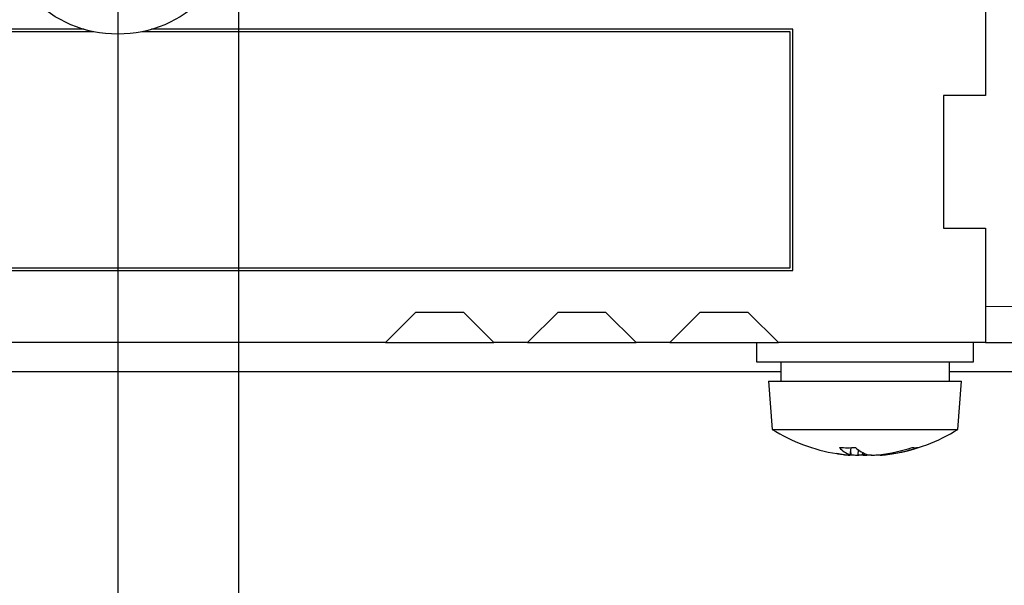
# Paper-space layout 'Blatt3' of a CAD drawing. Header units: millimetres. Extents: x 5 to 418, y 2 to 292.
# Tile 5 of 39: x 226 to 253, y 100 to 116. Entities that reach past the tile are written whole.
import ezdxf

# ---------------------------------------------------------------- set-up
doc = ezdxf.new("R2010")
doc.units = ezdxf.units.MM
doc.layers.add('SLD-0', color=7, linetype='Continuous')
doc.styles.add('SLDTEXTSTYLE1', font='TXT', dxfattribs={"width": 0.605})
doc.styles.add('SLDTEXTSTYLE3', font='TXT', dxfattribs={"width": 0.57})
doc.dimstyles.new('SLDDIMSTYLE2', dxfattribs={"dimtxt": 3.5, "dimasz": 3.302, "dimexe": 0, "dimexo": 0.0625, "dimgap": 0.875, "dimtad": 1, "dimlfac": 1.5, "dimrnd": 1e-09, "dimzin": 12, "dimdsep": 46, "dimtxsty": 'SLDTEXTSTYLE1', "dimsah": 1, "dimcen": 0.09, "dimadec": 0, "dimazin": 3, "dimtfac": 1, "dimtmove": 0, "dimatfit": 0, "dimfxl": 1, "dimfrac": 2, "dimtolj": 1, "dimtzin": 12, "dimarcsym": 0})
doc.dimstyles.new('SLDDIMSTYLE5', dxfattribs={"dimtxt": 3.5, "dimasz": 3.302, "dimexe": 0, "dimexo": 0.0625, "dimgap": 0.875, "dimtad": 1, "dimlfac": 1.5, "dimrnd": 1e-09, "dimzin": 12, "dimdsep": 46, "dimtxsty": 'SLDTEXTSTYLE1', "dimsah": 1, "dimcen": 0.09, "dimadec": 0, "dimazin": 3, "dimtfac": 1, "dimtofl": 0, "dimtmove": 0, "dimatfit": 3, "dimfxl": 1, "dimfrac": 2, "dimtolj": 1, "dimtzin": 12, "dimarcsym": 0})

# ---------------------------------------------------------------- blocks, each defined once
blk = doc.blocks.new('_D_13')
at = {"layer": 'SLD-0', "color": 7}
for p, q in [((180.443, 118.669), (180.443, 84.469)), ((228.443, 113.335), (228.443, 84.469)), ((180.443, 85.469), (228.443, 85.469))]:
    blk.add_line(p, q, dxfattribs=at)
for centre, start, end in [((207.141, 88.154), 153.4349, 206.5651), ((201.745, 88.154), 333.4349, 26.5651)]:
    blk.add_arc(centre, 6.006, start, end, dxfattribs=at)
for points in [[(180.443, 85.469), (183.745, 84.961), (183.745, 85.977)], [(228.443, 85.469), (225.141, 85.977), (225.141, 84.961)]]:
    blk.add_solid(points, dxfattribs=at)
at = {"layer": 'SLD-0', "color": 7, "insert": (201.769, 89.98), "char_height": 3.5, "attachment_point": 1, "style": 'SLDTEXTSTYLE1'}
blk.add_mtext('72', dxfattribs=at)
blk = doc.blocks.new('_D_14')
at = {"layer": 'SLD-0', "color": 7}
for p, q in [((225.109, 118.669), (225.109, 92.496)), ((231.776, 118.669), (231.776, 92.496)), ((225.109, 93.496), (218.759, 93.496)), ((225.109, 93.496), (231.776, 93.496)), ((231.776, 93.496), (256.924, 93.496))]:
    blk.add_line(p, q, dxfattribs=at)
for points in [[(225.109, 93.496), (221.807, 94.004), (221.807, 92.988)], [(231.776, 93.496), (235.078, 92.988), (235.078, 94.004)]]:
    blk.add_solid(points, dxfattribs=at)
at = {"layer": 'SLD-0', "color": 7, "char_height": 3.5, "attachment_point": 1}
for s, insert, style in [('%%c', (246.474, 98.007), 'SLDTEXTSTYLE1'), ('10', (251.577, 98.017), 'SLDTEXTSTYLE1'), ('D =', (238.856, 98.017), 'SLDTEXTSTYLE3')]:
    blk.add_mtext(s, dxfattribs=dict(at, insert=insert, style=style))
blk = doc.blocks.new('_D_15')
at = {"layer": 'SLD-0', "color": 7}
for p, q in [((146.109, 140.802), (146.109, 70.044)), ((228.443, 118.669), (228.443, 70.044)), ((146.109, 71.044), (228.443, 71.044))]:
    blk.add_line(p, q, dxfattribs=at)
for points in [[(146.109, 71.044), (149.411, 70.536), (149.411, 71.552)], [(228.443, 71.044), (225.141, 71.552), (225.141, 70.536)]]:
    blk.add_solid(points, dxfattribs=at)
at = {"layer": 'SLD-0', "color": 7, "insert": (181.261, 75.556), "char_height": 3.5, "attachment_point": 1, "style": 'SLDTEXTSTYLE1'}
blk.add_mtext('123,5', dxfattribs=at)
blk = doc.blocks.new('SW_CENTERMARKSYMBOL_7')
at = {"layer": 'SLD-0', "color": 0}
for p, q in [((0, 4), (0, 5.333)), ((0, 0), (0, 2)), ((-4, 0), (-5.333, 0)), ((0, 0), (-2, 0)), ((0, 0), (0, -2)), ((0, 0), (2, 0)), ((4, 0), (5.333, 0)), ((0, -4), (0, -5.333))]:
    blk.add_line(p, q, dxfattribs=at)

psp = doc.layouts.new('Blatt3')

# ---------------------------------------------------------------- linework, layer by layer
at = {"color": 7, "linetype": 'Continuous', "lineweight": 25}
for p, q in [((252.4428, 116.8018), (252.4428, 113.6352)), ((227.5095, 115.4685), (211.1095, 115.4685)), ((247.1095, 115.4685), (229.3761, 115.4685)), ((247.1095, 108.8018), (247.1095, 115.4685)), ((227.7795, 115.4018), (211.1761, 115.4018)), ((247.0428, 115.4018), (229.1061, 115.4018)), ((247.0428, 108.8685), (247.0428, 115.4018)), ((252.4428, 113.6352), (251.2761, 113.6352)), ((251.2761, 113.6352), (251.2761, 109.9685)), ((251.2761, 109.9685), (252.4428, 109.9685)), ((252.4428, 109.9685), (252.4428, 106.8018)), ((211.1095, 108.8018), (247.1095, 108.8018)), ((211.1761, 108.8685), (247.0428, 108.8685)), ((236.6776, 107.6366), (235.8428, 106.8018)), ((238.0109, 107.6366), (236.6776, 107.6366)), ((238.8457, 106.8018), (238.0109, 107.6366)), ((240.6109, 107.6366), (239.7761, 106.8018)), ((241.9442, 107.6366), (240.6109, 107.6366)), ((242.779, 106.8018), (241.9442, 107.6366)), ((244.5442, 107.6366), (243.7095, 106.8018)), ((245.8776, 107.6366), (244.5442, 107.6366)), ((246.7123, 106.8018), (245.8776, 107.6366)), ((235.8428, 106.8018), (222.3761, 106.8018)), ((235.8428, 106.8018), (238.8457, 106.8018)), ((239.7761, 106.8018), (238.8457, 106.8018)), ((239.7761, 106.8018), (242.779, 106.8018)), ((243.7095, 106.8018), (242.779, 106.8018)), ((243.7095, 106.8018), (246.1095, 106.8018)), ((246.1095, 106.8018), (246.1095, 106.2685)), ((246.1095, 106.8018), (246.7123, 106.8018)), ((252.4428, 106.8018), (246.7123, 106.8018)), ((252.1095, 106.2685), (252.1095, 106.8018)), ((252.4428, 106.8018), (255.4428, 106.8018)), ((246.1095, 106.2685), (251.9408, 106.2685)), ((246.7761, 106.2685), (246.7761, 105.7352)), ((251.4428, 105.7352), (251.4428, 106.2685)), ((251.9408, 106.2685), (252.1095, 106.2685)), ((211.4428, 106.0018), (246.7761, 106.0018)), ((251.4428, 106.0018), (256.4428, 106.0018)), ((246.4428, 105.7352), (246.5428, 104.4018)), ((246.4428, 105.7352), (251.6262, 105.7352)), ((251.6262, 105.7352), (251.7761, 105.7352)), ((251.6761, 104.4018), (251.7761, 105.7352)), ((246.5428, 104.4018), (251.5318, 104.4018)), ((251.5318, 104.4018), (251.6761, 104.4018)), ((248.7204, 103.8967), (248.6931, 103.7027)), ((248.7102, 103.8239), (248.7129, 103.7027)), ((248.9165, 103.8448), (248.9062, 103.6912)), ((249.0394, 103.7659), (249.0316, 103.7027)), ((248.6411, 103.6939), (248.6407, 103.6912)), ((248.6658, 103.6924), (248.6656, 103.6912)), ((248.6811, 103.6915), (248.681, 103.6912)), ((248.695, 103.7033), (248.6934, 103.6912)), ((248.9192, 103.692), (248.9191, 103.6912)), ((248.9586, 103.6951), (248.9584, 103.6912)), ((249.1147, 103.6917), (249.1147, 103.6912)), ((249.3254, 103.6917), (249.3255, 103.6912)), ((249.5135, 103.7035), (249.5136, 103.7027)), ((249.5255, 103.7049), (249.5259, 103.7027)), ((249.53, 103.7054), (249.5319, 103.6912)), ((249.5379, 103.6915), (249.5379, 103.6912)), ((249.5531, 103.6924), (249.5533, 103.6912)), ((249.5778, 103.6939), (249.5783, 103.6912)), ((249.6776, 103.7251), (249.6792, 103.7027))]:
    psp.add_line(p, q, dxfattribs=at)
at = {"color": 7, "linetype": 'Continuous', "lineweight": 18}
psp.add_line((255.4428, 107.8018), (252.4428, 107.8018), dxfattribs=at)
at = {"color": 7, "linetype": 'Continuous', "lineweight": 25, "flags": 128}
for points in [[(248.3296, 103.7315), (248.3615, 103.7264), (248.6383, 103.6914)], [(248.5397, 103.7027), (248.4259, 103.717), (248.3296, 103.7315)], [(249.0316, 103.7027), (249.0736, 103.717), (249.1036, 103.729)], [(249.5807, 103.6914), (249.8574, 103.7264), (249.8893, 103.7315)]]:
    psp.add_lwpolyline(points, dxfattribs=at)
at = {"color": 7, "linetype": 'Continuous', "lineweight": 25}
psp.add_circle((228.4428, 118.6685), 3.3333, dxfattribs=at)
for centre, radius, start, end in [((249.1095, 108.5268), 4.8583, 238.10921, 260.76322), ((249.1095, 108.5268), 4.8583, 279.23678, 301.89079), ((248.6244, 108.2047), 4.3091, 267.06291, 272.93709), ((248.9301, 104.3584), 0.6972, 220.96274, 250.12638), ((249.503, 104.6405), 0.9896, 228.33409, 251.39731), ((249.0052, 108.187), 4.5122, 276.37247, 288.23133), ((249.2059, 107.9329), 4.2566, 276.38353, 288.7132), ((250.4942, 104.4272), 0.5316, 261.63436, 278.36564), ((248.8333, 106.519), 2.8316, 264.04927, 267.0384), ((248.7208, 104.5386), 0.8512, 259.13613, 264.59892), ((248.6346, 103.7263), 0.0631, 326.18182, 338.00386), ((248.6601, 103.7378), 0.0573, 305.53129, 322.16761), ((249.0864, 108.566), 4.8786, 265.46207, 267.73328), ((249.0995, 108.581), 4.8936, 265.46876, 267.73621), ((248.778, 105.7822), 2.0949, 273.50791, 276.95185), ((249.2831, 107.8424), 4.155, 265.07692, 267.53253), ((248.927, 107.7623), 4.0749, 272.49233, 274.97163), ((248.9358, 107.8424), 4.155, 272.46747, 274.92308), ((249.4409, 105.7822), 2.0949, 263.04815, 266.49209), ((249.1194, 108.581), 4.8936, 272.26379, 274.53124), ((249.1325, 108.566), 4.8786, 272.26672, 274.53793), ((249.5588, 103.7378), 0.0573, 217.83239, 234.46871), ((249.5843, 103.7263), 0.0631, 201.99614, 213.81818), ((249.3856, 106.519), 2.8316, 272.9616, 275.95073), ((249.502, 104.4585), 0.7711, 275.67779, 281.41762)]:
    psp.add_arc(centre, radius, start, end, dxfattribs=at)

# ---------------------------------------------------------------- block references
at = {"layer": 'SLD-0', "color": 7}
psp.add_blockref('SW_CENTERMARKSYMBOL_7', (228.4428, 118.6685), dxfattribs=at)

# ---------------------------------------------------------------- dimensions: what is measured, and where the dimension line sits
dim = psp.add_linear_dim(base=(228.4428, 71.0439), p1=(146.1095, 140.8018), p2=(228.4428, 118.6685), dimstyle='SLDDIMSTYLE5', dxfattribs=at)
dim.commit()
dim.dimension.update_dxf_attribs({"geometry": '_D_15', "text_midpoint": (187.2761, 71.0439), "dimtype": 160})
for base, p1, p2, text, dimstyle, picture, middle in [((228.4428, 85.4685), (180.4428, 118.6685), (228.4428, 113.3352), '(<>)', 'SLDDIMSTYLE5', '_D_13', (204.4428, 85.4685)), ((231.7761, 93.4958), (225.1095, 118.6685), (231.7761, 118.6685), 'D =%%c<>', 'SLDDIMSTYLE2', '_D_14', (247.8902, 93.4958))]:
    dim = psp.add_linear_dim(base=base, p1=p1, p2=p2, text=text, dimstyle=dimstyle, dxfattribs=at)
    dim.commit()
    dim.dimension.update_dxf_attribs({"geometry": picture, "text_midpoint": middle, "dimtype": 160})

doc.saveas('drawing.dxf')
